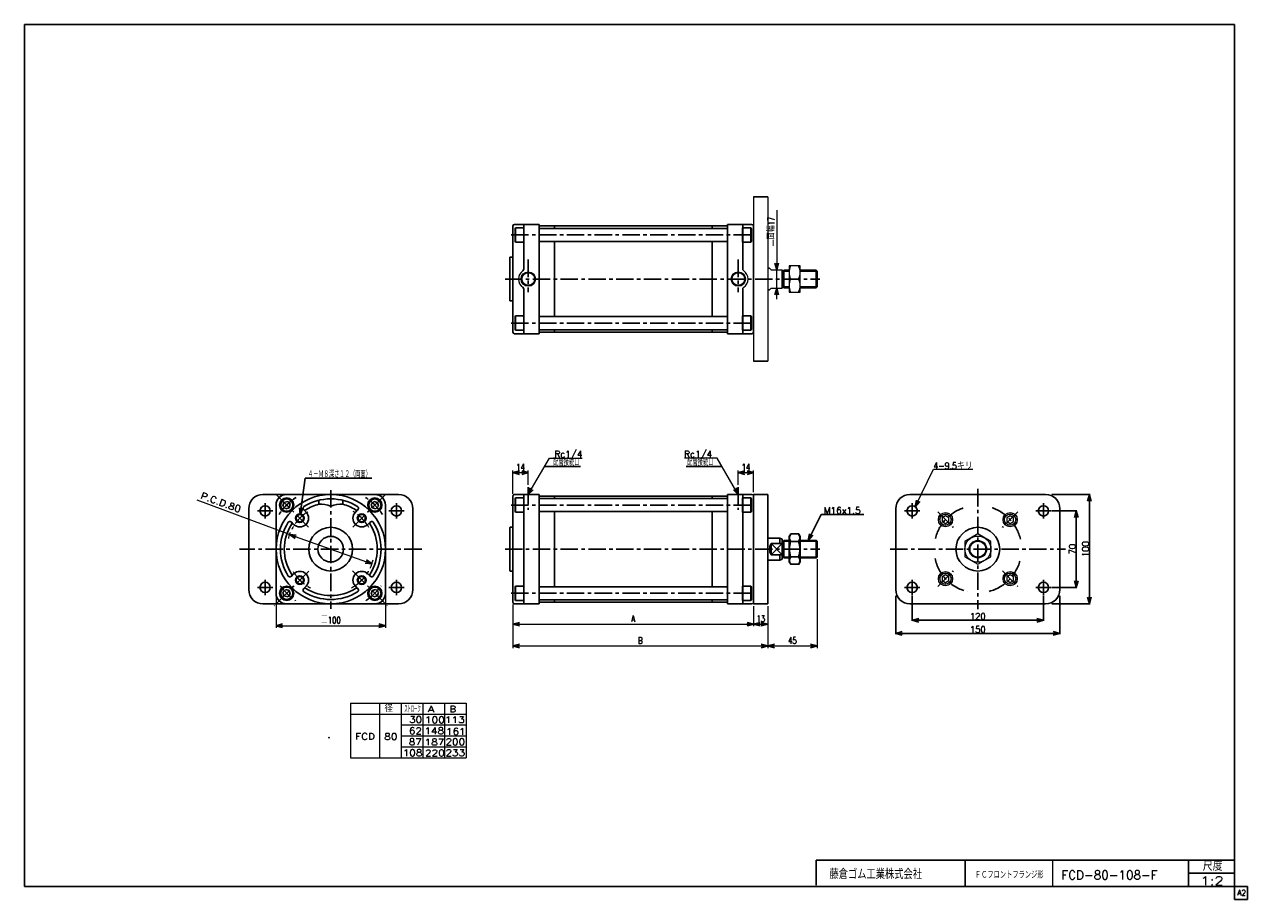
# Model space of a CAD drawing. Header units: millimetres. Extents: x -544 to 574, y -400 to 400.
import ezdxf
from ezdxf.enums import TextEntityAlignment as Align

# ---------------------------------------------------------------- set-up
doc = ezdxf.new("R2010")
doc.units = ezdxf.units.MM
doc.header["$LTSCALE"] = 0.5
doc.header["$PDSIZE"] = 1
doc.linetypes.add('CENTER', pattern=[50.8, 31.75, -6.35, 6.35, -6.35])
doc.linetypes.add('DASHED', pattern=[19.05, 12.7, -6.35])
doc.layers.add('Layer0016', color=7, linetype='Continuous')
doc.layers.add('ZUWAKU', color=7, linetype='Continuous')
doc.styles.add('FdaStyle0', font='txt.shx', dxfattribs={"width": 0.761905, "bigfont": 'bigfont'})
doc.dimstyles.new('DaDimRotatedStyle', dxfattribs={"dimtxt": 6, "dimasz": 6.000004, "dimexe": 2, "dimexo": 2, "dimgap": 2, "dimtad": 3, "dimdsep": 46, "dimtxsty": 'FdaStyle0', "dimblk1": 'OPEN30', "dimblk2": 'OPEN30', "dimsah": 1, "dimcen": 0.09, "dimclrd": 4, "dimclre": 4, "dimclrt": 4, "dimadec": 0, "dimazin": 2, "dimtfac": 1, "dimtdec": 4, "dimtmove": 0, "dimatfit": 0, "dimfxl": 1, "dimarcsym": 0})

# ---------------------------------------------------------------- blocks, each defined once
blk = doc.blocks.new('_OPEN30')
at = {"color": 0, "linetype": 'ByBlock', "lineweight": -2}
for p, q in [((-1, 0.267949), (0, 0)), ((0, 0), (-1, -0.267949)), ((0, 0), (-1, 0))]:
    blk.add_line(p, q, dxfattribs=at)
blk = doc.blocks.new('DC_GROUP_Φ80_1')
at = {"color": 4, "linetype": 'Continuous', "lineweight": 25}
for p, q in [((-306.8, -36.9), (-307.7, -40.3)), ((-307.7, -40.3), (-305.2, -42.7)), ((-303.4, -36), (-306.8, -36.9)), ((-305.2, -42.7), (-301.9, -41.8)), ((-301, -38.5), (-303.4, -36)), ((-301.9, -41.8), (-301, -38.5))]:
    blk.add_line(p, q, dxfattribs=at)
for radius in [6.5, 5.63]:
    blk.add_circle((-304.3, -39.4), radius, dxfattribs=at)
blk = doc.blocks.new('DC_GROUP_Φ80_2')
at = {"color": 4, "linetype": 'Continuous', "lineweight": 25}
for p, q in [((-305.2, -116.6), (-307.7, -119.1)), ((-307.7, -119.1), (-306.8, -122.4)), ((-306.8, -122.4), (-303.4, -123.3)), ((-301.9, -117.5), (-305.2, -116.6)), ((-303.4, -123.3), (-301, -120.9)), ((-301, -120.9), (-301.9, -117.5))]:
    blk.add_line(p, q, dxfattribs=at)
for radius in [6.5, 5.63]:
    blk.add_circle((-304.3, -120), radius, dxfattribs=at)
blk = doc.blocks.new('DC_GROUP_Φ80_3')
at = {"color": 4, "linetype": 'Continuous', "lineweight": 25}
for p, q in [((-95, -113.5), (-95.5, -114.4)), ((-95.5, -114.4), (-95.5, -125.6)), ((-87.5, -113.5), (-95, -113.5)), ((-95, -113.5), (-95, -126.5)), ((-87.5, -113.5), (-87.5, -126.5)), ((-95, -126.5), (-95.5, -125.6)), ((-87.5, -126.5), (-95, -126.5))]:
    blk.add_line(p, q, dxfattribs=at)
blk = doc.blocks.new('DC_GROUP_Φ80_4')
at = {"color": 4, "linetype": 'Continuous', "lineweight": 25}
for p, q in [((112.5, -126.5), (112.5, -113.5)), ((112.5, -113.5), (120, -113.5)), ((120, -113.5), (120.5, -114.4)), ((120, -126.5), (120, -113.5)), ((120.5, -125.6), (120.5, -114.4)), ((112.5, -126.5), (120, -126.5)), ((120, -126.5), (120.5, -125.6))]:
    blk.add_line(p, q, dxfattribs=at)
blk = doc.blocks.new('DC_GROUP_Φ80_5')
at = {"color": 4, "linetype": 'Continuous', "lineweight": 25}
for p, q in [((156.4, -65.8), (155, -68.2)), ((156.4, -65.8), (163.7, -65.8)), ((163.7, -65.8), (165, -68.2)), ((155, -91.2), (155, -68.2)), ((156.4, -72.8), (163.7, -72.8)), ((165, -91.2), (165, -68.2)), ((156.4, -86.6), (163.7, -86.6)), ((156.4, -93.5), (155, -91.2)), ((156.4, -93.5), (163.7, -93.5)), ((163.7, -93.5), (165, -91.2))]:
    blk.add_line(p, q, dxfattribs=at)
for centre, radius, start, end in [((161.5, -69.3), 6.13, 145.6111, 214.3889), ((158.6, -69.3), 6.13, 325.6111, 34.3889), ((178.2, -79.7), 22.9, 162.4111, 197.5889), ((141.8, -79.7), 22.9, 342.4111, 17.5889), ((161.5, -90.1), 6.13, 145.6111, 214.3889), ((158.6, -90.1), 6.13, 325.6111, 34.3889)]:
    blk.add_arc(centre, radius, start, end, dxfattribs=at)
blk = doc.blocks.new('DC_GROUP_Φ80_6')
at = {"color": 4, "linetype": 'Continuous', "lineweight": 25}
for p, q in [((-227.1, -38.5), (-224.6, -36)), ((-226.2, -41.8), (-227.1, -38.5)), ((-222.8, -42.7), (-226.2, -41.8)), ((-224.6, -36), (-221.3, -36.9)), ((-220.4, -40.3), (-222.8, -42.7)), ((-221.3, -36.9), (-220.4, -40.3))]:
    blk.add_line(p, q, dxfattribs=at)
for radius in [6.5, 5.63]:
    blk.add_circle((-223.7, -39.4), radius, dxfattribs=at)
blk = doc.blocks.new('DC_GROUP_Φ80_7')
at = {"color": 4, "linetype": 'Continuous', "lineweight": 25}
for p, q in [((-227.1, -120.9), (-226.2, -117.5)), ((-224.6, -123.3), (-227.1, -120.9)), ((-226.2, -117.5), (-222.8, -116.6)), ((-221.3, -122.4), (-224.6, -123.3)), ((-222.8, -116.6), (-220.4, -119.1)), ((-220.4, -119.1), (-221.3, -122.4))]:
    blk.add_line(p, q, dxfattribs=at)
for radius in [6.5, 5.63]:
    blk.add_circle((-223.7, -120), radius, dxfattribs=at)
blk = doc.blocks.new('*D8')
at = {"color": 4, "linetype": 'Continuous', "lineweight": 13}
for p, q in [((-314, -81.7), (-314, -151.7)), ((-214, -81.7), (-214, -151.7)), ((-314, -149.7), (-214, -149.7))]:
    blk.add_line(p, q, dxfattribs=at)
at = {"color": 4, "xscale": 6.000005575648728, "yscale": 5.999978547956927}
for p, rotation in [((-314, -149.7), 180), ((-214, -149.7), 360)]:
    blk.add_blockref('_OPEN30', p, dxfattribs=dict(at, rotation=rotation))
at = {"color": 4, "insert": (-264, -147.7), "char_height": 6, "width": 31.5, "attachment_point": 8, "style": 'FdaStyle0'}
blk.add_mtext('\\T1.00;□100', dxfattribs=at)
blk = doc.blocks.new('DC_GROUP_Φ80_8')
at = {"color": 4, "linetype": 'Continuous', "lineweight": 25}
for p, q in [((-95, -32.9), (-95.5, -33.7)), ((-87.5, -32.9), (-95, -32.9)), ((-95, -45.9), (-95, -32.9)), ((-87.5, -45.9), (-87.5, -32.9)), ((-95.5, -45), (-95.5, -33.7)), ((-95, -45.9), (-95.5, -45)), ((-87.5, -45.9), (-95, -45.9))]:
    blk.add_line(p, q, dxfattribs=at)
blk = doc.blocks.new('DC_GROUP_Φ80_9')
at = {"color": 4, "linetype": 'Continuous', "lineweight": 25}
for p, q in [((112.5, -32.9), (112.5, -45.9)), ((112.5, -32.9), (120, -32.9)), ((120, -32.9), (120.5, -33.7)), ((120, -32.9), (120, -45.9)), ((120.5, -33.7), (120.5, -45)), ((112.5, -45.9), (120, -45.9)), ((120, -45.9), (120.5, -45))]:
    blk.add_line(p, q, dxfattribs=at)
blk = doc.blocks.new('DC_GROUP_Φ80_10')
at = {"color": 4, "linetype": 'Continuous', "lineweight": 25}
for p, q in [((-95, 133.5), (-95.5, 132.6)), ((-95.5, 132.6), (-95.5, 121.3)), ((-87.5, 133.5), (-95, 133.5)), ((-95, 133.5), (-95, 120.5)), ((-87.5, 133.5), (-87.5, 120.5)), ((-95, 120.5), (-95.5, 121.3)), ((-87.5, 120.5), (-95, 120.5))]:
    blk.add_line(p, q, dxfattribs=at)
blk = doc.blocks.new('DC_GROUP_Φ80_11')
at = {"color": 4, "linetype": 'Continuous', "lineweight": 25}
for p, q in [((112.5, 120.5), (112.5, 133.5)), ((112.5, 133.5), (120, 133.5)), ((120, 133.5), (120.5, 132.6)), ((120, 120.5), (120, 133.5)), ((120.5, 121.3), (120.5, 132.6)), ((112.5, 120.5), (120, 120.5)), ((120, 120.5), (120.5, 121.3))]:
    blk.add_line(p, q, dxfattribs=at)
blk = doc.blocks.new('DC_GROUP_Φ80_12')
at = {"color": 4, "linetype": 'Continuous', "lineweight": 25}
for p, q in [((-95, 214.1), (-95.5, 213.2)), ((-95.5, 201.9), (-95.5, 213.2)), ((-87.5, 214.1), (-95, 214.1)), ((-95, 201.1), (-95, 214.1)), ((-87.5, 201.1), (-87.5, 214.1)), ((-95, 201.1), (-95.5, 201.9)), ((-87.5, 201.1), (-95, 201.1))]:
    blk.add_line(p, q, dxfattribs=at)
blk = doc.blocks.new('DC_GROUP_Φ80_13')
at = {"color": 4, "linetype": 'Continuous', "lineweight": 25}
for p, q in [((112.5, 214.1), (112.5, 201.1)), ((112.5, 214.1), (120, 214.1)), ((120, 214.1), (120.5, 213.2)), ((120, 214.1), (120, 201.1)), ((120.5, 213.2), (120.5, 201.9)), ((120, 201.1), (120.5, 201.9)), ((112.5, 201.1), (120, 201.1))]:
    blk.add_line(p, q, dxfattribs=at)
blk = doc.blocks.new('DC_GROUP_Φ80_14')
at = {"color": 4, "linetype": 'Continuous', "lineweight": 13}
for p, q in [((165, 179.3), (155, 179.3)), ((155, 179.3), (155, 155.3)), ((165, 155.3), (165, 179.3)), ((156.4, 167.3), (163.7, 167.3)), ((155, 155.3), (165, 155.3))]:
    blk.add_line(p, q, dxfattribs=at)
for centre, start, end in [((168.9, 173.3), 154.4102, 205.5898), ((151.1, 173.3), 334.4102, 25.5898), ((168.9, 161.3), 154.4102, 205.5898), ((151.1, 161.3), 334.4102, 25.5898)]:
    blk.add_arc(centre, 13.9, start, end, dxfattribs=at)
blk = doc.blocks.new('DA_IMAGEDIMGROUP_1')
at = {"color": 4, "linetype": 'Continuous', "lineweight": 13}
for p, q in [((143.6, 230.2), (143.6, 175.8)), ((143.6, 158.8), (143.6, 175.8)), ((143.6, 148.8), (143.6, 158.8))]:
    blk.add_line(p, q, dxfattribs=at)
at = {"color": 4, "xscale": 6.000005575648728, "yscale": 5.999978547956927}
for p, rotation in [((143.6, 175.8), 270), ((143.6, 158.8), 90)]:
    blk.add_blockref('_OPEN30', p, dxfattribs=dict(at, rotation=rotation))
at = {"color": 4, "insert": (141.6, 197.2), "char_height": 6, "width": 37.5, "attachment_point": 7, "rotation": 90, "style": 'FdaStyle0'}
blk.add_mtext('\\T1.00;二面幅17', dxfattribs=at)
blk = doc.blocks.new('*D18')
at = {"color": 4, "linetype": 'Continuous', "lineweight": 13}
for p, q in [((-97.5, -29.2), (-97.5, -7.7)), ((-97.5, -9.7), (-83.5, -9.7)), ((-83.5, -21), (-83.5, -7.7))]:
    blk.add_line(p, q, dxfattribs=at)
at = {"color": 4, "xscale": 6.000005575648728, "yscale": 5.999978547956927}
for p, rotation in [((-97.5, -9.7), 180), ((-83.5, -9.7), 360)]:
    blk.add_blockref('_OPEN30', p, dxfattribs=dict(at, rotation=rotation))
at = {"color": 4, "insert": (-90.5, -7.7), "char_height": 6, "width": 22.5, "attachment_point": 8, "style": 'FdaStyle0'}
blk.add_mtext('\\T1.00;14', dxfattribs=at)
blk = doc.blocks.new('*D19')
at = {"color": 4, "linetype": 'Continuous', "lineweight": 13}
for p, q in [((108.5, -21), (108.5, -7.7)), ((108.5, -9.7), (122.5, -9.7)), ((122.5, -27.7), (122.5, -7.7))]:
    blk.add_line(p, q, dxfattribs=at)
at = {"color": 4, "xscale": 6.000005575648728, "yscale": 5.999978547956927}
for p, rotation in [((108.5, -9.7), 180), ((122.5, -9.7), 360)]:
    blk.add_blockref('_OPEN30', p, dxfattribs=dict(at, rotation=rotation))
at = {"color": 4, "insert": (115.5, -7.7), "char_height": 6, "width": 22.5, "attachment_point": 8, "style": 'FdaStyle0'}
blk.add_mtext('\\T1.00;14', dxfattribs=at)
blk = doc.blocks.new('*D20')
at = {"color": 4, "linetype": 'Continuous', "lineweight": 13}
for p, q in [((-97.5, -130.2), (-97.5, -150.2)), ((122.5, -131.7), (122.5, -150.2)), ((-97.5, -148.2), (122.5, -148.2))]:
    blk.add_line(p, q, dxfattribs=at)
at = {"color": 4, "xscale": 6.000005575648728, "yscale": 5.999978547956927}
for p, rotation in [((-97.5, -148.2), 180), ((122.5, -148.2), 360)]:
    blk.add_blockref('_OPEN30', p, dxfattribs=dict(at, rotation=rotation))
at = {"color": 4, "insert": (12.5, -146.2), "char_height": 6, "width": 15, "attachment_point": 8, "style": 'FdaStyle0'}
blk.add_mtext('\\T1.00;A', dxfattribs=at)
blk = doc.blocks.new('*D21')
at = {"color": 4, "linetype": 'Continuous', "lineweight": 13}
for p, q in [((122.5, -131.7), (122.5, -150.2)), ((135.5, -131.7), (135.5, -150.2)), ((122.5, -148.2), (135.5, -148.2))]:
    blk.add_line(p, q, dxfattribs=at)
at = {"color": 4, "xscale": 6.000005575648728, "yscale": 5.999978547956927}
for p, rotation in [((122.5, -148.2), 180), ((135.5, -148.2), 360)]:
    blk.add_blockref('_OPEN30', p, dxfattribs=dict(at, rotation=rotation))
at = {"color": 4, "insert": (129, -146.2), "char_height": 6, "width": 22.5, "attachment_point": 8, "style": 'FdaStyle0'}
blk.add_mtext('\\T1.00;13', dxfattribs=at)
blk = doc.blocks.new('*D22')
at = {"color": 4, "linetype": 'Continuous', "lineweight": 13}
for p, q in [((-97.5, -130.2), (-97.5, -170.2)), ((135.5, -131.7), (135.5, -170.2)), ((-97.5, -168.2), (135.5, -168.2))]:
    blk.add_line(p, q, dxfattribs=at)
at = {"color": 4, "xscale": 6.000005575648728, "yscale": 5.999978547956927}
for p, rotation in [((-97.5, -168.2), 180), ((135.5, -168.2), 360)]:
    blk.add_blockref('_OPEN30', p, dxfattribs=dict(at, rotation=rotation))
at = {"color": 4, "insert": (19, -166.2), "char_height": 6, "width": 15, "attachment_point": 8, "style": 'FdaStyle0'}
blk.add_mtext('\\T1.00;B', dxfattribs=at)
blk = doc.blocks.new('*D23')
at = {"color": 4, "linetype": 'Continuous', "lineweight": 13}
for p, q in [((180.5, -88.9), (180.5, -170.2)), ((135.5, -131.7), (135.5, -170.2)), ((135.5, -168.2), (180.5, -168.2))]:
    blk.add_line(p, q, dxfattribs=at)
at = {"color": 4, "xscale": 6.000005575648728, "yscale": 5.999978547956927}
for p, rotation in [((135.5, -168.2), 180), ((180.5, -168.2), 360)]:
    blk.add_blockref('_OPEN30', p, dxfattribs=dict(at, rotation=rotation))
at = {"color": 4, "insert": (158, -166.2), "char_height": 6, "width": 22.5, "attachment_point": 8, "style": 'FdaStyle0'}
blk.add_mtext('\\T1.00;45', dxfattribs=at)
blk = doc.blocks.new('DC_GROUP_Φ80_16')
at = {"color": 4, "linetype": 'Continuous', "lineweight": 13}
for p, q in [((270.3, -40.9), (286.9, -6.5)), ((286.9, -6.5), (322.9, -6.5))]:
    blk.add_line(p, q, dxfattribs=at)
at = {"color": 4, "xscale": 6.000005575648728, "yscale": 5.999978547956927, "rotation": 244.3693669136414}
blk.add_blockref('_OPEN30', (270.3, -40.9), dxfattribs=at)
at = {"color": 4, "style": 'FdaStyle0', "width": 0.775862}
blk.add_text('4-9.5キリ', height=6, dxfattribs=at).set_placement((286.9, -6.5), (322.9, -6.5), align=Align.FIT)
blk = doc.blocks.new('DC_GROUP_Φ80_17')
at = {"color": 4, "linetype": 'Continuous', "lineweight": 13}
for p, q in [((297.9, -49.2), (294.9, -50.9)), ((294.9, -50.9), (294.9, -54.4)), ((294.9, -54.4), (297.9, -56.1)), ((300.9, -50.9), (297.9, -49.2)), ((297.9, -56.1), (300.9, -54.4)), ((300.9, -54.4), (300.9, -50.9))]:
    blk.add_line(p, q, dxfattribs=at)
for radius in [6.5, 5.11]:
    blk.add_circle((297.9, -52.7), radius, dxfattribs=at)
at = {"color": 4, "linetype": 'DASHED', "lineweight": 13}
blk.add_circle((297.9, -52.7), 6.35, dxfattribs=at)
blk = doc.blocks.new('DC_GROUP_Φ80_18')
at = {"color": 4, "linetype": 'Continuous', "lineweight": 13}
for p, q in [((357, -49.2), (354, -50.9)), ((354, -50.9), (354, -54.4)), ((354, -54.4), (357, -56.1)), ((360, -50.9), (357, -49.2)), ((357, -56.1), (360, -54.4)), ((360, -54.4), (360, -50.9))]:
    blk.add_line(p, q, dxfattribs=at)
for radius in [6.5, 5.11]:
    blk.add_circle((357, -52.7), radius, dxfattribs=at)
at = {"color": 4, "linetype": 'DASHED', "lineweight": 13}
blk.add_circle((357, -52.7), 6.35, dxfattribs=at)
blk = doc.blocks.new('DC_GROUP_Φ80_19')
at = {"color": 4, "linetype": 'Continuous', "lineweight": 13}
for p, q in [((297.9, -103.2), (294.9, -105)), ((294.9, -105), (294.9, -108.4)), ((294.9, -108.4), (297.9, -110.2)), ((300.9, -105), (297.9, -103.2)), ((297.9, -110.2), (300.9, -108.4)), ((300.9, -108.4), (300.9, -105))]:
    blk.add_line(p, q, dxfattribs=at)
for radius in [6.5, 5.11]:
    blk.add_circle((297.9, -106.7), radius, dxfattribs=at)
at = {"color": 4, "linetype": 'DASHED', "lineweight": 13}
blk.add_circle((297.9, -106.7), 6.35, dxfattribs=at)
blk = doc.blocks.new('DC_GROUP_Φ80_20')
at = {"color": 4, "linetype": 'Continuous', "lineweight": 13}
for p, q in [((357, -103.2), (354, -105)), ((354, -105), (354, -108.4)), ((354, -108.4), (357, -110.2)), ((360, -105), (357, -103.2)), ((357, -110.2), (360, -108.4)), ((360, -108.4), (360, -105))]:
    blk.add_line(p, q, dxfattribs=at)
for radius in [6.5, 5.11]:
    blk.add_circle((357, -106.7), radius, dxfattribs=at)
at = {"color": 4, "linetype": 'DASHED', "lineweight": 13}
blk.add_circle((357, -106.7), 6.35, dxfattribs=at)
blk = doc.blocks.new('DC_GROUP_Φ80_15')
at = {"layer": 'Layer0016', "color": 4, "linetype": 'Continuous', "lineweight": 13}
for p, q in [((327.5, -65.8), (315.5, -72.8)), ((339.5, -72.8), (327.5, -65.8)), ((315.5, -72.8), (315.5, -86.6)), ((339.5, -86.6), (339.5, -72.8)), ((315.5, -86.6), (327.5, -93.5)), ((327.5, -93.5), (339.5, -86.6))]:
    blk.add_line(p, q, dxfattribs=at)
for radius in [12, 8, 7.19]:
    blk.add_circle((327.5, -79.7), radius, dxfattribs=at)

msp = doc.modelspace()

# ---------------------------------------------------------------- linework, layer by layer
at = {"color": 4, "linetype": 'Continuous', "lineweight": 13}
for p, q in [((122.53, 242.272), (122.53, 92.272)), ((135.53, 242.272), (135.53, 92.272)), ((138.53, 175.772), (137.129, 177.272)), ((138.53, 175.772), (148.53, 175.772)), ((155.03, 175.272), (155.03, 160.082)), ((137.129, 157.272), (138.53, 158.772)), ((138.53, 158.772), (148.53, 158.772)), ((-83.47, -29.68), (-63.998, 3.418)), ((-63.998, 3.418), (-34.257, 3.418)), ((89.058, 3.418), (59.317, 3.418)), ((108.53, -29.68), (89.058, 3.418)), ((-301.722, -66.339), (-386.009, -34.818)), ((-301.722, -66.339), (-226.299, -93.024)), ((-245.994, -220.392), (-140.384, -220.392)), ((-245.994, -220.392), (-245.994, -270.392)), ((-219.575, -220.392), (-219.575, -270.392)), ((-199.777, -220.392), (-199.777, -270.392)), ((-179.979, -220.392), (-179.979, -270.392)), ((-160.181, -220.392), (-160.181, -270.392)), ((-140.384, -220.392), (-140.384, -270.392)), ((-245.994, -230.392), (-140.384, -230.392)), ((-199.777, -240.392), (-140.384, -240.392)), ((-199.73, -250.392), (-140.384, -250.392)), ((-199.777, -260.392), (-140.384, -260.392)), ((-245.994, -270.392), (-140.384, -270.392))]:
    msp.add_line(p, q, dxfattribs=at)
at = {"color": 4, "linetype": 'Continuous', "lineweight": 25}
for p, q in [((135.53, 242.272), (122.53, 242.272)), ((-97.47, 215.772), (-97.47, 187.272)), ((-97.47, 215.772), (-97.47, 167.272)), ((-95.97, 217.272), (-73.47, 217.272)), ((-95.97, 217.272), (-73.47, 217.272)), ((-87.47, 176.491), (-87.47, 217.272)), ((-73.47, 217.272), (-73.47, 216.772)), ((-73.47, 217.272), (-73.47, 216.772)), ((-73.47, 167.272), (-73.47, 217.272)), ((-73.27, 213.577), (-73.47, 213.377)), ((-73.27, 213.577), (98.33, 213.577)), ((-72.47, 215.772), (-59.47, 215.772)), ((-72.47, 215.772), (-59.47, 215.772)), ((-59.47, 215.772), (-59.47, 213.577)), ((-59.27, 215.772), (-59.47, 215.572)), ((84.33, 215.772), (-59.27, 215.772)), ((84.33, 215.772), (-59.27, 215.772)), ((84.33, 215.772), (84.53, 215.572)), ((97.53, 215.772), (84.53, 215.772)), ((84.53, 215.772), (84.53, 213.577)), ((97.53, 215.772), (84.53, 215.772)), ((98.53, 213.377), (98.33, 213.577)), ((121.03, 217.272), (98.53, 217.272)), ((98.53, 217.272), (98.53, 216.772)), ((121.03, 217.272), (98.53, 217.272)), ((98.53, 217.272), (98.53, 216.772)), ((98.53, 167.272), (98.53, 217.272)), ((112.53, 176.491), (112.53, 217.272)), ((122.53, 215.772), (122.53, 187.272)), ((122.53, 215.772), (122.53, 167.272)), ((-73.47, 201.777), (-73.27, 201.577)), ((-73.27, 201.577), (98.33, 201.577)), ((-59.47, 201.577), (-59.47, 167.272)), ((84.53, 201.577), (84.53, 167.272)), ((98.53, 201.777), (98.33, 201.577)), ((-100.47, 186.772), (-100.47, 167.272)), ((-99.97, 187.272), (-97.47, 187.272)), ((135.53, 177.272), (137.129, 177.272)), ((148.53, 158.772), (148.53, 175.772)), ((155.03, 174.462), (148.53, 174.462)), ((155.03, 175.272), (150.03, 175.272)), ((150.03, 159.272), (150.03, 175.272)), ((179.72, 175.272), (165.03, 175.272)), ((180.53, 174.462), (165.03, 174.462)), ((179.72, 159.272), (179.72, 175.272)), ((180.53, 174.462), (179.72, 175.272)), ((180.53, 160.082), (180.53, 174.462)), ((-100.47, 147.772), (-100.47, 167.272)), ((-97.47, 118.772), (-97.47, 167.272)), ((-87.47, 158.052), (-87.47, 117.272)), ((-73.47, 167.272), (-73.47, 117.272)), ((-59.47, 132.967), (-59.47, 167.272)), ((84.53, 132.967), (84.53, 167.272)), ((98.53, 167.272), (98.53, 117.272)), ((112.53, 158.052), (112.53, 117.272)), ((122.53, 118.772), (122.53, 167.272)), ((135.53, 157.272), (137.129, 157.272)), ((155.03, 160.082), (148.53, 160.082)), ((155.03, 159.272), (150.03, 159.272)), ((180.53, 160.082), (165.03, 160.082)), ((179.72, 159.272), (165.03, 159.272)), ((180.53, 160.082), (179.72, 159.272)), ((-99.97, 147.272), (-97.47, 147.272)), ((-73.47, 132.767), (-73.27, 132.967)), ((-73.27, 132.967), (98.33, 132.967)), ((98.53, 132.767), (98.33, 132.967)), ((-95.97, 117.272), (-73.47, 117.272)), ((-73.27, 120.967), (-73.47, 121.167)), ((-73.47, 117.272), (-73.47, 117.772)), ((-73.27, 120.967), (98.33, 120.967)), ((-72.47, 118.772), (-59.47, 118.772)), ((-59.47, 118.772), (-59.47, 120.967)), ((-59.27, 118.772), (-59.47, 118.972)), ((84.33, 118.772), (-59.27, 118.772)), ((84.33, 118.772), (84.53, 118.972)), ((84.53, 118.772), (84.53, 120.967)), ((97.53, 118.772), (84.53, 118.772)), ((98.53, 121.167), (98.33, 120.967)), ((98.53, 117.272), (98.53, 117.772)), ((121.03, 117.272), (98.53, 117.272)), ((135.53, 92.272), (122.53, 92.272)), ((-35.809, -4.251), (-68.459, -4.251)), ((60.869, -4.251), (93.519, -4.251)), ((-291.85, -48.127), (-287.298, -14.862)), ((-287.298, -14.862), (-226.619, -14.862)), ((-326.013, -29.68), (-202.013, -29.68)), ((-264.013, -29.68), (-304.313, -29.68)), ((-264.013, -29.68), (-223.713, -29.68)), ((-97.47, -31.18), (-97.47, -59.68)), ((-97.47, -31.18), (-97.47, -79.68)), ((-95.97, -29.68), (-73.47, -29.68)), ((-95.97, -29.68), (-73.47, -29.68)), ((-87.47, -79.68), (-87.47, -29.68)), ((-73.47, -29.68), (-73.47, -30.18)), ((-73.47, -29.68), (-73.47, -30.18)), ((-73.47, -79.68), (-73.47, -29.68)), ((-73.27, -33.375), (-73.47, -33.575)), ((-73.27, -33.375), (98.33, -33.375)), ((-72.47, -31.18), (-59.47, -31.18)), ((-72.47, -31.18), (-59.47, -31.18)), ((-59.47, -31.18), (-59.47, -33.375)), ((-59.27, -31.18), (-59.47, -31.38)), ((84.33, -31.18), (-59.27, -31.18)), ((84.33, -31.18), (-59.27, -31.18)), ((84.33, -31.18), (84.53, -31.38)), ((97.53, -31.18), (84.53, -31.18)), ((84.53, -31.18), (84.53, -33.375)), ((97.53, -31.18), (84.53, -31.18)), ((98.53, -33.575), (98.33, -33.375)), ((121.03, -29.68), (98.53, -29.68)), ((98.53, -29.68), (98.53, -30.18)), ((121.03, -29.68), (98.53, -29.68)), ((98.53, -29.68), (98.53, -30.18)), ((98.53, -79.68), (98.53, -29.68)), ((112.53, -79.68), (112.53, -29.68)), ((122.53, -29.68), (135.53, -29.68)), ((122.53, -29.68), (122.53, -129.68)), ((122.53, -31.18), (122.53, -59.68)), ((122.53, -31.18), (122.53, -79.68)), ((135.53, -29.68), (135.53, -129.68)), ((265.451, -29.68), (389.451, -29.68)), ((395.051, -29.68), (430.051, -29.68)), ((429.451, -129.68), (429.451, -29.68)), ((-339.013, -116.68), (-339.013, -42.68)), ((-314.013, -79.68), (-314.013, -39.38)), ((-286.641, -45.739), (-288.877, -43.503)), ((-275.013, -35.015), (-275.013, -38.629)), ((-253.013, -35.015), (-253.013, -38.629)), ((-241.386, -45.739), (-239.15, -43.503)), ((-214.013, -79.68), (-214.013, -39.38)), ((-189.013, -42.68), (-189.013, -116.68)), ((252.451, -116.68), (252.451, -42.68)), ((395.051, -44.68), (418.051, -44.68)), ((402.451, -42.68), (402.451, -116.68)), ((417.451, -114.68), (417.451, -44.68)), ((-297.955, -57.053), (-300.191, -54.817)), ((-230.072, -57.053), (-227.836, -54.817)), ((-73.47, -45.175), (-73.27, -45.375)), ((-73.27, -45.375), (98.33, -45.375)), ((-59.47, -45.375), (-59.47, -79.68)), ((84.53, -45.375), (84.53, -79.68)), ((98.53, -45.175), (98.33, -45.375)), ((172.375, -71.68), (184.271, -47.889)), ((184.271, -47.889), (223.285, -47.889)), ((-100.47, -60.18), (-100.47, -79.68)), ((-99.97, -59.68), (-97.47, -59.68)), ((135.53, -69.68), (146.53, -69.68)), ((138.53, -74.413), (138.53, -84.948)), ((138.53, -74.413), (148.53, -74.413)), ((138.53, -84.948), (148.53, -74.413)), ((138.53, -74.413), (148.53, -84.948)), ((146.53, -69.68), (146.53, -74.413)), ((148.53, -70.613), (146.53, -69.68)), ((148.53, -88.748), (148.53, -70.613)), ((155.03, -72.49), (148.53, -72.49)), ((155.03, -71.68), (150.03, -71.68)), ((150.03, -87.68), (150.03, -71.68)), ((179.72, -71.68), (165.03, -71.68)), ((180.53, -72.49), (165.03, -72.49)), ((179.72, -87.68), (179.72, -71.68)), ((180.53, -72.49), (179.72, -71.68)), ((180.53, -86.87), (180.53, -72.49)), ((-314.013, -79.68), (-314.013, -119.98)), ((-214.013, -79.68), (-214.013, -119.98)), ((-100.47, -99.18), (-100.47, -79.68)), ((-97.47, -128.18), (-97.47, -79.68)), ((-87.47, -79.68), (-87.47, -129.68)), ((-73.47, -79.68), (-73.47, -129.68)), ((-59.47, -113.985), (-59.47, -79.68)), ((84.53, -113.985), (84.53, -79.68)), ((98.53, -79.68), (98.53, -129.68)), ((112.53, -79.68), (112.53, -129.68)), ((122.53, -128.18), (122.53, -79.68)), ((138.53, -84.948), (148.53, -84.948)), ((146.53, -84.948), (146.53, -89.68)), ((148.53, -88.748), (146.53, -89.68)), ((155.03, -86.87), (148.53, -86.87)), ((155.03, -87.68), (150.03, -87.68)), ((180.53, -86.87), (165.03, -86.87)), ((179.72, -87.68), (165.03, -87.68)), ((180.53, -86.87), (179.72, -87.68)), ((-99.97, -99.68), (-97.47, -99.68)), ((135.53, -89.68), (146.53, -89.68)), ((-297.955, -102.308), (-300.191, -104.544)), ((-230.072, -102.308), (-227.836, -104.544)), ((-286.641, -113.622), (-288.877, -115.858)), ((-241.386, -113.622), (-239.15, -115.858)), ((-73.47, -114.185), (-73.27, -113.985)), ((-73.27, -113.985), (98.33, -113.985)), ((98.53, -114.185), (98.33, -113.985)), ((252.451, -122.28), (252.451, -157.28)), ((267.451, -122.28), (267.451, -145.28)), ((387.451, -122.28), (387.451, -145.28)), ((395.051, -114.68), (418.051, -114.68)), ((402.451, -122.28), (402.451, -157.28)), ((-202.013, -129.68), (-326.013, -129.68)), ((-264.013, -129.68), (-304.313, -129.68)), ((-264.013, -129.68), (-223.713, -129.68)), ((-95.97, -129.68), (-73.47, -129.68)), ((-73.27, -125.985), (-73.47, -125.785)), ((-73.47, -129.68), (-73.47, -129.18)), ((-73.27, -125.985), (98.33, -125.985)), ((-72.47, -128.18), (-59.47, -128.18)), ((-59.47, -128.18), (-59.47, -125.985)), ((-59.27, -128.18), (-59.47, -127.98)), ((84.33, -128.18), (-59.27, -128.18)), ((84.33, -128.18), (84.53, -127.98)), ((84.53, -128.18), (84.53, -125.985)), ((97.53, -128.18), (84.53, -128.18)), ((98.53, -125.785), (98.33, -125.985)), ((98.53, -129.68), (98.53, -129.18)), ((121.03, -129.68), (98.53, -129.68)), ((122.53, -129.68), (135.53, -129.68)), ((389.451, -129.68), (265.451, -129.68)), ((395.051, -129.68), (430.051, -129.68)), ((267.451, -144.68), (387.451, -144.68)), ((252.451, -156.68), (402.451, -156.68))]:
    msp.add_line(p, q, dxfattribs=at)
at = {"color": 4, "linetype": 'CENTER', "lineweight": 25}
for p, q in [((-98.99, 207.577), (121.32, 207.577)), ((-83.47, 184.992), (-83.47, 155.13)), ((108.53, 184.992), (108.53, 155.13)), ((-104.741, 167.272), (183.017, 167.272)), ((-98.99, 126.967), (121.32, 126.967)), ((-313.403, -30.291), (-283.954, -59.74)), ((-264.013, -25.868), (-264.013, -134.3)), ((-264.013, -25.868), (-264.013, -134.3)), ((-214.624, -30.291), (-244.073, -59.74)), ((-83.47, -22.978), (-83.47, -43.786)), ((108.53, -22.978), (108.53, -43.786)), ((327.451, -24.68), (327.451, -134.68)), ((-317.013, -44.68), (-331.013, -44.68)), ((-324.013, -51.68), (-324.013, -37.68)), ((-197.013, -44.68), (-211.013, -44.68)), ((-204.013, -51.68), (-204.013, -37.68)), ((-98.99, -39.375), (121.32, -39.375)), ((274.451, -44.68), (260.451, -44.68)), ((267.451, -51.68), (267.451, -37.68)), ((394.451, -44.68), (380.451, -44.68)), ((387.451, -51.68), (387.451, -37.68)), ((290.873, -45.603), (305.015, -59.745)), ((364.029, -45.603), (349.887, -59.745)), ((-180.893, -79.68), (-347.417, -79.68)), ((-104.741, -79.68), (183.017, -79.68)), ((247.451, -79.68), (407.451, -79.68)), ((-284.148, -99.815), (-315.716, -131.383)), ((-244.053, -99.641), (-212.31, -131.383)), ((290.873, -113.758), (305.015, -99.616)), ((349.887, -99.616), (364.029, -113.758)), ((-324.013, -121.68), (-324.013, -107.68)), ((-204.013, -121.68), (-204.013, -107.68)), ((267.451, -121.68), (267.451, -107.68)), ((387.451, -121.68), (387.451, -107.68)), ((-317.013, -114.68), (-331.013, -114.68)), ((-197.013, -114.68), (-211.013, -114.68)), ((-98.99, -119.985), (121.32, -119.985)), ((274.451, -114.68), (260.451, -114.68)), ((394.451, -114.68), (380.451, -114.68))]:
    msp.add_line(p, q, dxfattribs=at)
at = {"color": 4, "linetype": 'Continuous', "lineweight": 13}
for centre, radius in [((-83.47, 167.272), 6.597), ((-83.47, 167.272), 5.7), ((108.53, 167.272), 6.597), ((108.53, 167.272), 5.697)]:
    msp.add_circle(centre, radius, dxfattribs=at)
at = {"color": 4, "linetype": 'Continuous', "lineweight": 25}
for centre, radius in [((-324.013, -44.68), 4.75), ((-204.013, -44.68), 4.75), ((267.451, -44.68), 4.75), ((387.451, -44.68), 4.75), ((-292.298, -51.396), 4), ((-292.298, -51.396), 3.3), ((-235.729, -51.396), 4), ((-235.729, -51.396), 3.3), ((327.451, -79.68), 20), ((-324.013, -114.68), 4.75), ((-292.298, -107.965), 4), ((-292.298, -107.965), 3.3), ((-235.729, -107.965), 4), ((-235.729, -107.965), 3.3), ((-204.013, -114.68), 4.75), ((267.451, -114.68), 4.75), ((387.451, -114.68), 4.75)]:
    msp.add_circle(centre, radius, dxfattribs=at)
for centre, radius, start, end in [((-95.97, 215.772), 1.5, 90, 180), ((-95.97, 215.772), 1.5, 90, 180), ((-72.47, 216.772), 1, 180, 270), ((-72.47, 216.772), 1, 180, 270), ((97.53, 216.772), 1, 270, 0), ((97.53, 216.772), 1, 270, 0), ((121.03, 215.772), 1.5, 0, 90), ((121.03, 215.772), 1.5, 0, 90), ((-99.97, 186.772), 0.5, 90, 180), ((-89.47, 176.491), 2, 303.055731, 0), ((114.53, 176.491), 2, 180, 236.944269), ((149.279, 175.213), 0.751, 183.14287, 360), ((-89.47, 158.052), 2, 0, 56.944269), ((114.53, 158.052), 2, 123.055731, 180), ((149.279, 159.33), 0.751, 0, 176.85713), ((-99.97, 147.772), 0.5, 180, 270), ((-95.97, 118.772), 1.5, 180, 270), ((-72.47, 117.772), 1, 90, 180), ((97.53, 117.772), 1, 360, 90), ((121.03, 118.772), 1.5, 270, 0), ((-326.013, -42.68), 13, 90, 180), ((-304.313, -39.38), 9.7, 90, 180), ((-264.013, -79.68), 50, 90, 180), ((-264.013, -79.68), 50, 0, 90), ((-223.713, -39.38), 9.7, 0, 90), ((-202.013, -42.68), 13, 0, 90), ((-95.97, -31.18), 1.5, 90, 180), ((-95.97, -31.18), 1.5, 90, 180), ((-72.47, -30.18), 1, 180, 270), ((-72.47, -30.18), 1, 180, 270), ((97.53, -30.18), 1, 270, 0), ((97.53, -30.18), 1, 270, 0), ((121.03, -31.18), 1.5, 0, 90), ((121.03, -31.18), 1.5, 0, 90), ((265.451, -42.68), 13, 90, 180), ((389.451, -42.68), 13, 0, 90), ((-287.64, -42.266), 1.75, 122.271056, 302.271056), ((-264.013, -79.68), 46, 90, 122.271056), ((-264.013, -79.68), 42.5, 105.000266, 122.271056), ((-273.129, -63.557), 25, 68.949298, 94.322715), ((-264.013, -79.68), 46, 57.728944, 90), ((-254.898, -63.557), 25, 85.677285, 111.050702), ((-264.013, -79.68), 42.5, 57.728944, 74.999734), ((-240.387, -42.266), 1.75, 237.728944, 57.728944), ((-264.013, -79.68), 46, 147.728944, 180), ((-301.428, -56.054), 1.75, 327.728944, 147.728944), ((-292.298, -51.396), 8, 225, 45), ((-235.729, -51.396), 8, 135, 315), ((-226.599, -56.054), 1.75, 32.271056, 212.271056), ((-264.013, -79.68), 46, 0, 32.271056), ((-264.013, -79.68), 42.5, 147.728944, 180), ((-264.013, -79.68), 20, 90, 270), ((-264.013, -79.68), 20, 270, 90), ((-264.013, -79.68), 42.5, 0, 32.271056), ((-99.97, -60.18), 0.5, 90, 180), ((-264.013, -79.68), 11.7, 90, 270), ((-264.013, -79.68), 11.7, 270, 90), ((147.731, -79.68), 10.602, 150.206767, 209.793233), ((149.279, -71.739), 0.751, 183.14287, 360), ((-264.013, -79.68), 50, 180, 270), ((-264.013, -79.68), 46, 180, 212.271056), ((-264.013, -79.68), 42.5, 180, 212.271056), ((-264.013, -79.68), 50, 270, 0), ((-264.013, -79.68), 42.5, 327.728944, 0), ((-264.013, -79.68), 46, 327.728944, 0), ((149.279, -87.622), 0.751, 0, 176.85713), ((-292.298, -107.965), 8, 315, 135), ((-235.729, -107.965), 8, 45, 225), ((-99.97, -99.18), 0.5, 180, 270), ((-301.428, -103.307), 1.75, 212.271056, 32.271056), ((-226.599, -103.307), 1.75, 147.728944, 327.728944), ((-326.013, -116.68), 13, 180, 270), ((-304.313, -119.98), 9.7, 180, 270), ((-287.64, -117.095), 1.75, 57.728944, 237.728944), ((-264.013, -79.68), 46, 237.728944, 270), ((-264.013, -79.68), 42.5, 237.728944, 270), ((-264.013, -79.68), 42.5, 270, 302.271056), ((-264.013, -79.68), 46, 270, 302.271056), ((-240.387, -117.095), 1.75, 302.271056, 122.271056), ((-223.713, -119.98), 9.7, 270, 0), ((-202.013, -116.68), 13, 270, 0), ((265.451, -116.68), 13, 180, 270), ((389.451, -116.68), 13, 270, 0), ((-95.97, -128.18), 1.5, 180, 270), ((-72.47, -129.18), 1, 90, 180), ((97.53, -129.18), 1, 360, 90), ((121.03, -128.18), 1.5, 270, 0)]:
    msp.add_arc(centre, radius, start, end, dxfattribs=at)
at = {"color": 4, "linetype": 'Continuous', "lineweight": 13}
for centre, start, end in [((-83.47, 167.272), 123.055731, 236.944269), ((108.53, 167.272), 303.055731, 56.944269)]:
    msp.add_arc(centre, 9, start, end, dxfattribs=at)
at = {"color": 4, "linetype": 'CENTER', "lineweight": 25}
for centre, radius, start, end in [((-264.013, -79.68), 57, 123.824023, 146.074865), ((-264.013, -79.68), 57, 33.925135, 56.175977), ((327.451, -79.68), 40, 109.374369, 165.784149), ((327.451, -79.68), 40, 13.103516, 70.954076), ((327.451, -79.68), 40, 192.125525, 255.837719), ((327.451, -79.68), 40, 285.122901, 344.769632), ((-264.013, -79.68), 57, 215.916524, 235.718943), ((-264.013, -79.68), 57, 304.281057, 324.083476)]:
    msp.add_arc(centre, radius, start, end, dxfattribs=at)
at = {"color": 4, "linetype": 'CENTER', "lineweight": 13}
for centre, radius, start, end in [((-264.008, -79.682), 40.005, 121.395707, 165.751431), ((-264.013, -79.68), 40, 29.61293, 59.265961), ((-264.008, -79.682), 40, 298.09668, 345.987393), ((-264.008, -79.682), 40.003, 210.631457, 242.818328)]:
    msp.add_arc(centre, radius, start, end, dxfattribs=at)
at = {"color": 5, "linetype": 'Continuous'}
msp.add_point((-265.757, -251.916), dxfattribs=at)
at = {"layer": 'ZUWAKU', "color": 5, "linetype": 'Continuous', "lineweight": 25}
for p, q in [((562, 400), (-544, 400)), ((-544, -388), (-544, 400)), ((562, -400), (562, 400)), ((574, -388), (-544, -388)), ((574, -400), (574, -388)), ((574, -400), (562, -400))]:
    msp.add_line(p, q, dxfattribs=at)
at = {"layer": 'ZUWAKU', "color": 4, "linetype": 'Continuous', "lineweight": 25}
for p, q in [((179.814, -364), (561.814, -364)), ((179.814, -386.93), (179.814, -364)), ((315.814, -364), (315.814, -388)), ((520.084, -388), (520.084, -364)), ((520.084, -376), (561.814, -376))]:
    msp.add_line(p, q, dxfattribs=at)
at = {"layer": 'ZUWAKU', "color": 4, "linetype": 'Continuous', "lineweight": 13}
msp.add_line((395.814, -364), (395.814, -388), dxfattribs=at)

# ---------------------------------------------------------------- block references
at = {"linetype": 'Continuous'}
for name in ['DA_IMAGEDIMGROUP_1', 'DC_GROUP_Φ80_12', 'DC_GROUP_Φ80_13', 'DC_GROUP_Φ80_14', 'DC_GROUP_Φ80_10', 'DC_GROUP_Φ80_11', 'DC_GROUP_Φ80_16', 'DC_GROUP_Φ80_1', 'DC_GROUP_Φ80_6', 'DC_GROUP_Φ80_8', 'DC_GROUP_Φ80_9', 'DC_GROUP_Φ80_17', 'DC_GROUP_Φ80_18', 'DC_GROUP_Φ80_5', 'DC_GROUP_Φ80_19', 'DC_GROUP_Φ80_20', 'DC_GROUP_Φ80_2', 'DC_GROUP_Φ80_7', 'DC_GROUP_Φ80_3', 'DC_GROUP_Φ80_4']:
    msp.add_blockref(name, (0, 0), dxfattribs=at)
at = {"color": 4, "xscale": 6.000005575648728, "yscale": 5.999978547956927}
for p, rotation in [((-83.47, -29.68), 239.5311343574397), ((108.53, -29.68), 300.4688656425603), ((429.451, -29.68), 90), ((-291.85, -48.127), 262.2070881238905), ((417.451, -44.68), 90), ((-301.722, -66.339), 160.5159764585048), ((172.375, -71.68), 243.434948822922), ((-226.299, -93.024), 340.5159764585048), ((417.451, -114.68), 270), ((429.451, -129.68), 270), ((267.451, -144.68), 180), ((387.451, -144.68), 360), ((252.451, -156.68), 180), ((402.451, -156.68), 360)]:
    msp.add_blockref('_OPEN30', p, dxfattribs=dict(at, rotation=rotation))
at = {"layer": 'Layer0016', "linetype": 'Continuous'}
msp.add_blockref('DC_GROUP_Φ80_15', (0, 0), dxfattribs=at)

# ---------------------------------------------------------------- texts
at = {"color": 4, "style": 'FdaStyle0'}
for s, width, p, p2 in [('配管接続口', 0.666667, (-60.716, -3.182), (-36.716, -3.182)), ('Rc1/4', 0.810127, (-59.612, 4.173), (-34.012, 4.173)), ('Rc1/4', 0.810127, (59.072, 4.173), (84.672, 4.173)), ('配管接続口', 0.666667, (61.776, -3.182), (85.776, -3.182)), ('４－Ｍ８深さ１２（両面）', 0.666667, (-284.898, -14.262), (-227.298, -14.262)), ('M16x1.5', 0.8, (186.671, -47.289), (220.271, -47.289)), ('120', 0.8, (320.251, -144.08), (334.651, -144.08)), ('150', 0.8, (320.251, -156.08), (334.651, -156.08)), ('   径', 0.952381, (-231.148, -228.557), (-207.148, -228.557)), ('ストローク', 0.416667, (-196.778, -229.06), (-181.778, -229.06))]:
    msp.add_text(s, height=6, dxfattribs=dict(at, width=width)).set_placement(p, p2, align=Align.FIT)
at = {"color": 4, "style": 'FdaStyle0', "width": 0.8}
for s, rotation, p, p2 in [('P.C.D.80', -20, (-383.548, -33.197), (-347.464, -46.33)), ('70', 90, (416.851, -84.48), (416.851, -74.88)), ('100', 90, (428.851, -86.88), (428.851, -72.48))]:
    msp.add_text(s, height=6, rotation=rotation, dxfattribs=at).set_placement(p, p2, align=Align.FIT)
at = {"color": 4, "style": 'FdaStyle0'}
for s, p, p2 in [('A', (-175.325, -228.813), (-169.325, -228.813)), ('B', (-155.527, -228.813), (-149.527, -228.813)), ('30', (-192.419, -238.465), (-180.419, -238.465)), ('100', (-177.877, -238.692), (-159.877, -238.692)), ('113', (-159.631, -238.6), (-141.631, -238.6)), ('62', (-192.676, -248.813), (-180.676, -248.813)), ('148', (-178.386, -248.668), (-160.386, -248.668)), ('161', (-158.799, -249.347), (-140.799, -249.347)), ('FCD', (-241.63, -253.813), (-223.63, -253.813)), ('80', (-215.171, -254.06), (-203.171, -254.06)), ('87', (-192.729, -258.813), (-180.729, -258.813)), ('187', (-178.231, -259.014), (-160.231, -259.014)), ('200', (-159.175, -258.813), (-141.175, -258.813)), ('108', (-198.229, -268.813), (-180.229, -268.813)), ('220', (-177.816, -269.014), (-159.816, -269.014)), ('233', (-159.175, -268.813), (-141.175, -268.813))]:
    msp.add_text(s, height=6, dxfattribs=at).set_placement(p, p2, align=Align.FIT)
at = {"layer": 'ZUWAKU', "color": 4, "style": 'FdaStyle0'}
for s, height, width, p, p2 in [('尺度', 7.6, 0.749175, (533.044, -373.56), (551.204, -373.56)), ('藤倉ゴム工業株式会社', 9, 0.652778, (191.839, -381.315), (276.439, -381.315)), ('ＦＣフロントフランジ形', 6, 0.704036, (324.734, -380.575), (387.534, -380.575)), ('FCD-80-108-F', 8, 0.820561, (403.934, -381.575), (491.734, -381.575)), ('1:2', 8, 0.815385, (531.015, -386.985), (552.215, -386.985))]:
    msp.add_text(s, height=height, dxfattribs=dict(at, width=width)).set_placement(p, p2, align=Align.FIT)
at = {"layer": 'ZUWAKU', "color": 7, "style": 'FdaStyle0', "width": 0.8}
msp.add_text('A2', height=5, dxfattribs=at).set_placement((564.615, -396.25), (572.615, -396.25), align=Align.FIT)

# ---------------------------------------------------------------- dimensions: what is measured, and where the dimension line sits
at = {"linetype": 'Continuous', "lineweight": 13}
for base, p1, p2, picture, middle in [((-83.47, -9.68), (-97.47, -31.18), (-83.47, -22.978), '*D18', (-90.47, -9.68)), ((122.53, -9.68), (108.53, -22.978), (122.53, -29.68), '*D19', (115.53, -9.68)), ((180.53, -168.18), (135.53, -129.68), (180.53, -86.87), '*D23', (158.03, -168.18)), ((135.53, -148.18), (122.53, -129.68), (135.53, -129.68), '*D21', (129.03, -148.18))]:
    dim = msp.add_linear_dim(base=base, p1=p1, p2=p2, dimstyle='DaDimRotatedStyle', override={"dimtxt": 6, "dimasz": 6.000004, "dimexe": 2, "dimexo": 2, "dimgap": 2, "dimtad": 3, "dimtih": 0, "dimtoh": 0, "dimdec": 2, "dimzin": 8, "dimtxsty": 'FdaStyle0', "dimblk1": 'OPEN30', "dimblk2": 'OPEN30', "dimsah": 1, "dimclrd": 4, "dimclre": 4, "dimclrt": 4, "dimazin": 2, "dimtofl": 1, "dimatfit": 0, "dimtolj": 0, "dimtzin": 8}, dxfattribs=at)
    dim.commit()
    dim.dimension.update_dxf_attribs({"geometry": picture, "text_midpoint": middle})
for base, p1, p2, text, picture, middle in [((-214.013, -149.68), (-314.013, -79.68), (-214.013, -79.68), '□<>', '*D8', (-264.013, -149.68)), ((122.53, -148.18), (-97.47, -128.18), (122.53, -129.68), 'A', '*D20', (12.53, -148.18)), ((135.53, -168.18), (-97.47, -128.18), (135.53, -129.68), 'B', '*D22', (19.03, -168.18))]:
    dim = msp.add_linear_dim(base=base, p1=p1, p2=p2, text=text, dimstyle='DaDimRotatedStyle', override={"dimtxt": 6, "dimasz": 6.000004, "dimexe": 2, "dimexo": 2, "dimgap": 2, "dimtad": 3, "dimtih": 0, "dimtoh": 0, "dimdec": 2, "dimzin": 8, "dimtxsty": 'FdaStyle0', "dimblk1": 'OPEN30', "dimblk2": 'OPEN30', "dimsah": 1, "dimclrd": 4, "dimclre": 4, "dimclrt": 4, "dimazin": 2, "dimtofl": 1, "dimatfit": 0, "dimtolj": 0, "dimtzin": 8}, dxfattribs=at)
    dim.commit()
    dim.dimension.update_dxf_attribs({"geometry": picture, "text_midpoint": middle})

doc.saveas('drawing.dxf')
